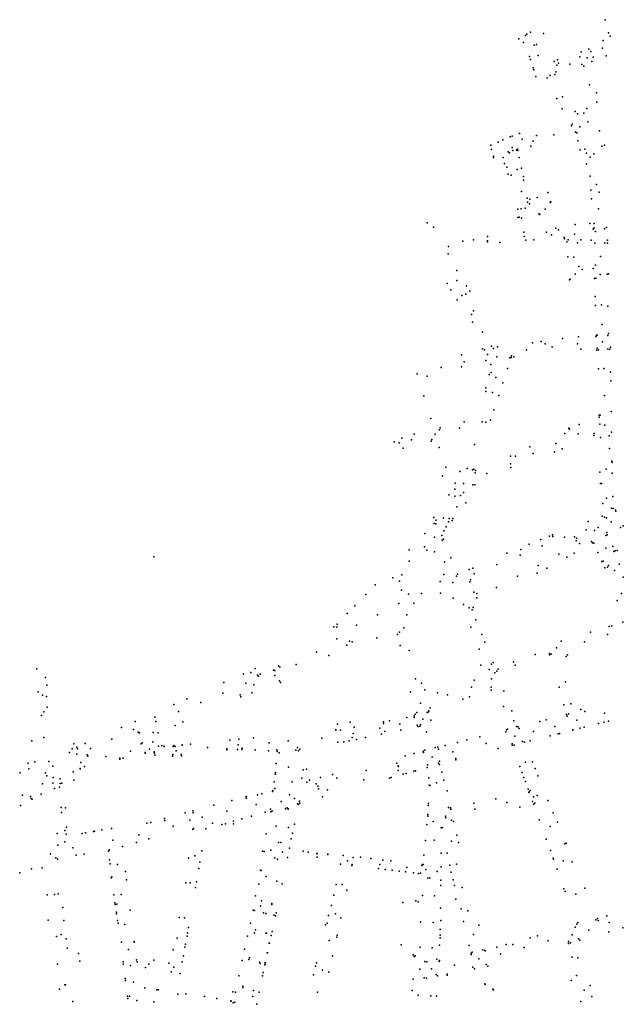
# Model space of a CAD drawing. Extents: x 197180 to 200867, y 8705806 to 8708815.
# Tile 4 of 10: x 197651 to 198102, y 8706542 to 8707279. Entities that reach past the tile are written whole.
import ezdxf

# ---------------------------------------------------------------- set-up
doc = ezdxf.new("R2010")
doc.units = 0
doc.header["$LTSCALE"] = 25
for name, color, linetype in [('ALVENARIA', 5, 'CONTINUOUS'), ('ARVORE', 5, 'CONTINUOUS'), ('BORDO', 5, 'CONTINUOUS'), ('CAIXA', 5, 'CONTINUOUS'), ('CASA', 5, 'CONTINUOUS'), ('CERCA', 5, 'CONTINUOUS'), ('EIXO', 5, 'CONTINUOUS'), ('ESTACAO', 5, 'CONTINUOUS'), ('LAGOA', 5, 'CONTINUOUS'), ('MEIO-FIO', 5, 'CONTINUOUS'), ('MURO', 5, 'CONTINUOUS'), ('PE', 5, 'CONTINUOUS'), ('PN', 5, 'CONTINUOUS'), ('POSTE', 5, 'CONTINUOUS')]:
    doc.layers.add(name, color=color, linetype=linetype)

msp = doc.modelspace()

# ---------------------------------------------------------------- linework, layer by layer
at = {"layer": 'ALVENARIA'}
for p in [(197689.998, 8706733.6075, 690.4889), (197693.5386, 8706734.6801, 690.4798)]:
    msp.add_point(p, dxfattribs=at)
at = {"layer": 'ARVORE'}
for p in [(198043.777, 8707036.6557, 681.6229), (198070.2902, 8707032.6089, 682.2732), (197964.7217, 8706972.3501, 683.6229), (198058.4939, 8706969.5164, 685.249), (198091.5132, 8706967.6441, 685.9469), (198021.4477, 8706952.5322, 685.4397), (198091.8518, 8706958.1752, 686.2544), (198018.1088, 8706944.0125, 685.7104), (197751.8188, 8706757.2556, 690.973), (197854.7013, 8706708.8938, 693.4463)]:
    msp.add_point(p, dxfattribs=at)
at = {"layer": 'BORDO'}
msp.add_point((198086.5493, 8707257.7298, 705.0901), dxfattribs=at)
at = {"layer": 'CAIXA'}
for p in [(198084.1619, 8707150.0183, 691.2079), (198089.6784, 8706906.3539, 687.939)]:
    msp.add_point(p, dxfattribs=at)
at = {"layer": 'CASA'}
for p in [(198032.7755, 8707269.7413, 712.2465), (198024.1227, 8707264.7752, 711.7784), (198030.1051, 8707268.2128, 711.9774), (198070.7244, 8707255.0561, 706.6761), (198076.3974, 8707257.0723, 706.8714), (198032.1469, 8707251.6849, 709.7313), (198032.8586, 8707249.4173, 709.5027), (198053.0272, 8707249.2235, 708.0762), (198034.8646, 8707243.1836, 709.4599), (198035.312, 8707241.7275, 708.0231), (198036.8648, 8707236.5112, 707.2986), (198084.4129, 8707195.8597, 696.4151), (198012.0902, 8707189.2725, 702.0621), (198017.594, 8707191.4344, 702.7255), (198019.1103, 8707192.0523, 702.2307), (198024.6292, 8707193.971, 702.7283), (198068.0581, 8707188.4989, 697.0544), (198003.1674, 8707185.1825, 701.4428), (198008.4965, 8707187.5435, 701.9486), (198070.0274, 8707181.6714, 696.9051), (198073.3044, 8707182.1862, 695.6411), (198088.1907, 8707185.3748, 695.5298), (198074.6679, 8707179.3008, 694.9693), (198074.6996, 8707171.3906, 693.5719), (198023.3203, 8707131.2503, 689.8922), (198066.2759, 8707125.99, 688.7385), (198077.146, 8707126.5934, 689.2284), (198000.5714, 8707112.8837, 684.4481), (198009.9006, 8707112.3524, 684.8887), (198029.2649, 8707114.1115, 685.6393), (197987.5459, 8707075.9058, 679.665), (198081.2088, 8707072.0438, 683.1607), (198081.4602, 8707065.1766, 682.9281), (198007.9947, 8707034.3494, 680.5293), (198034.2176, 8707037.4592, 681.4975), (198040.8149, 8707038.2934, 681.7212), (198056.7701, 8707040.5625, 682.0615), (198020.3745, 8707026.8531, 681.5931), (198082.346, 8707031.8054, 682.8632), (198092.056, 8707032.6056, 683.2149), (197981.1295, 8707019.3371, 681.4194), (197999.2892, 8707024.2089, 680.9231), (198001.9293, 8707013.7605, 681.2923), (198083.6039, 8707017.8844, 683.6748), (198092.504, 8707015.3981, 683.8264), (198092.7802, 8707008.8255, 684.3033), (198093.0945, 8706986.0091, 685.4984), (198061.3722, 8706973.3881, 685.2695), (198093.2869, 8706970.5446, 686.0782), (198050.7231, 8706955.6717, 685.575), (198056.3998, 8706957.964, 685.7317), (198093.6559, 8706948.8219, 686.7341), (198093.7227, 8706947.834, 686.6987), (197967.0645, 8706937.8765, 685.2873), (198084.7049, 8706940.6473, 687.1176), (198093.7388, 8706939.792, 687.3206), (198085.2321, 8706932.0979, 687.3219), (197971.6894, 8706923.6539, 686.1094), (197984.3642, 8706917.6032, 686.2859), (198094.2627, 8706922.445, 687.6524), (197977.7089, 8706914.5841, 686.1619), (198094.4906, 8706913.4452, 687.8911), (198096.3238, 8706912.046, 687.8856), (197960.5584, 8706906.5996, 686.3823), (197971.3745, 8706903.2989, 686.5677), (197974.3154, 8706904.4551, 686.6033), (197974.7015, 8706905.9004, 686.4844), (198075.9938, 8706903.7631, 688.1593), (198086.3294, 8706907.7261, 687.9803), (197953.6589, 8706894.7676, 686.6544), (197967.9441, 8706896.57, 686.3027), (197969.8078, 8706899.634, 686.5791), (198049.1867, 8706893.6215, 688.1588), (198090.1787, 8706893.7103, 688.3721), (198099.9548, 8706899.2027, 688.3933), (198102.1228, 8706900.3885, 688.1916), (198031.7289, 8706886.6247, 688.0753), (198040.4169, 8706890.1725, 688.1369), (198046.9666, 8706892.7683, 688.1465), (198079.032, 8706887.6356, 688.306), (197941.951, 8706882.5334, 686.8068), (198015.2109, 8706880.0277, 688.0307), (198065.3625, 8706879.8976, 688.5028), (198083.1417, 8706880.3959, 688.8426), (198094.358, 8706885.0302, 688.6575), (198096.0347, 8706881.7364, 688.7384), (198097.6131, 8706882.0367, 689.1923), (197973.3346, 8706876.431, 687.095), (198059.9712, 8706876.961, 688.367), (198086.2038, 8706873.6778, 689.0376), (198087.0256, 8706873.8728, 688.9164), (197978.1444, 8706864.3022, 687.622), (197986.9465, 8706867.8369, 687.8323), (197989.7887, 8706868.7697, 687.8431), (198037.7689, 8706864.9055, 688.57), (198044.911, 8706868.7393, 688.7863), (198088.3882, 8706868.9433, 689.3397), (198090.4541, 8706869.5951, 689.2507), (197916.5505, 8706856.1539, 687.7882), (197909.6728, 8706849.0607, 688.2725), (198097.4641, 8706844.4482, 690.0252), (197895.834, 8706834.7562, 688.707), (197901.4868, 8706840.6068, 688.3996), (197991.9659, 8706830.1649, 688.4593), (198101.8339, 8706828.3256, 690.5092), (197885.7227, 8706824.9017, 689.1572), (197888.2499, 8706826.7378, 689.0653), (198077.6877, 8706820.7794, 690.5957), (198091.6824, 8706825.1196, 690.4301), (198093.5506, 8706825.6946, 690.5195), (197899.4643, 8706813.5841, 689.6054), (197917.9904, 8706816.6165, 689.3699), (197933.2626, 8706819.1175, 689.1711), (197996.3364, 8706819.0209, 688.6543), (197998.5315, 8706813.4068, 688.7653), (198055.6038, 8706814.0379, 690.2689), (197935.3494, 8706810.9901, 689.2629), (198004.7862, 8706798.0835, 689.134), (198047.0413, 8706803.9923, 690.2105), (197844.4215, 8706795.7241, 690.0069), (198007.538, 8706791.6187, 689.68), (198021.4292, 8706796.1439, 689.6048), (197670.0902, 8706786.9038, 689.9759), (197803.4757, 8706783.1963, 690.4801), (197830.6063, 8706789.4791, 690.1671), (197671.252, 8706781.1422, 690.1139), (197943.0163, 8706776.162, 690.2024), (198003.2636, 8706777.5649, 689.5731), (198012.8934, 8706776.909, 689.6666), (198054.0984, 8706779.5681, 691.0372), (197670.8548, 8706772.6922, 690.6541), (197775.9372, 8706770.9822, 690.8767), (197816.3079, 8706772.5019, 690.9427), (197824.5591, 8706775.4637, 690.6275), (197982.2822, 8706770.7434, 690.2357), (197987.2889, 8706772.4162, 689.9606), (197671.3323, 8706764.6732, 690.8359), (197766.1061, 8706766.7258, 691.0051), (197956.5582, 8706761.3236, 690.8553), (197956.8553, 8706761.8947, 690.8292), (198018.7621, 8706762.0241, 689.9912), (198057.8242, 8706766.4068, 691.3095), (197737.114, 8706754.117, 691.2381), (197772.7709, 8706753.6394, 691.2367), (197898.0334, 8706753.5654, 692.0107), (197922.7709, 8706753.6892, 691.8906), (197927.452, 8706754.5581, 691.9079), (197940.3814, 8706757.0606, 691.3707), (197945.7399, 8706758.1804, 691.2527), (197946.6322, 8706759.5694, 691.2134), (197958.225, 8706755.0273, 691.3521), (198039.7245, 8706753.8952, 690.8768), (198044.4287, 8706755.2937, 690.9412), (198059.673, 8706759.1812, 691.3271), (198087.6287, 8706753.5304, 691.9238), (198091.1343, 8706754.3753, 691.8307), (197726.9257, 8706749.6166, 691.1942), (197888.3795, 8706751.8922, 692.0327), (197900.8643, 8706749.7008, 692.2297), (197935.7907, 8706747.4126, 692.0717), (197948.5467, 8706750.3697, 691.4899), (198014.8228, 8706747.8368, 690.2766), (198023.6143, 8706749.9957, 690.4045), (198064.4239, 8706747.5317, 691.5242), (198064.4699, 8706747.7353, 691.9328), (198069.9293, 8706749.1048, 691.963), (198072.8332, 8706749.8257, 691.8252), (198083.5264, 8706752.484, 692.0672), (197659.8493, 8706739.6152, 691.5962), (197807.9235, 8706740.0683, 692.1937), (197814.7224, 8706740.7428, 692.2049), (197825.7115, 8706741.8283, 692.347), (197893.295, 8706738.8745, 692.3024), (197897.2662, 8706739.5763, 692.3538), (197902.7439, 8706740.4638, 692.2767), (197909.5243, 8706741.9481, 692.3643), (197921.3118, 8706744.4074, 692.0474), (197985.1693, 8706740.2257, 691.2507), (197994.7952, 8706742.6433, 690.9936), (198032.4552, 8706739.4137, 691.025), (198047.4618, 8706743.3849, 691.0274), (198053.5156, 8706744.8634, 691.2284), (197699.7204, 8706737.4707, 691.2786), (197766.1266, 8706736.1506, 691.9222), (197772.31, 8706736.4977, 692.0208), (197805.7196, 8706732.7196, 692.2074), (197813.8368, 8706733.0791, 692.4369), (197827.0278, 8706732.698, 692.3789), (197836.8886, 8706732.0646, 692.4349), (197952.6273, 8706731.8316, 692.2904), (197963.4499, 8706734.7889, 691.9928), (197969.0297, 8706736.0711, 691.93), (197978.1733, 8706738.4126, 691.6397), (198008.5286, 8706733.7654, 691.022), (198019.0977, 8706736.172, 690.6675), (198028.3823, 8706738.4941, 690.7634), (197725.7772, 8706725.8699, 691.9816), (197728.2327, 8706726.4677, 691.9876), (197744.7551, 8706730.2165, 692.0503), (197751.5024, 8706730.4723, 691.84), (197751.5782, 8706730.3234, 691.6058), (197939.0807, 8706728.2242, 692.6729), (197945.8666, 8706730.1509, 692.4894), (197976.8731, 8706726.2233, 691.8552), (197977.067, 8706725.2687, 692.0688), (197657.1613, 8706722.938, 691.9181), (197657.7461, 8706718.694, 692.0893), (197662.1976, 8706723.7061, 691.8155), (197696.1285, 8706718.4831, 691.8505), (197842.6457, 8706722.5596, 692.8335), (197865.1922, 8706718.2952, 693.0127), (197945.6458, 8706716.7601, 692.9686), (197946.8558, 8706717.1323, 692.9756), (197955.5252, 8706719.5048, 692.7535), (197964.8396, 8706721.9391, 692.3997), (198024.8628, 8706720.4378, 691.1042), (198034.246, 8706723.7718, 691.1105), (198036.2416, 8706718.815, 691.6303), (197691.4297, 8706710.1611, 692.1531), (197842.0077, 8706714.4821, 693.188), (197842.1898, 8706715.7749, 693.0493), (197867.5255, 8706710.087, 693.2212), (197875.8771, 8706712.0929, 693.2474), (197884.7652, 8706714.2862, 693.1983), (197927.4124, 8706711.6685, 693.2253), (197928.6069, 8706712.0235, 693.1954), (197937.5952, 8706714.5699, 692.9745), (197939.8939, 8706715.1779, 693.0528), (197956.7538, 8706711.9305, 692.9147), (197966.3966, 8706716.1996, 692.6157), (197968.0646, 8706710.2024, 692.87), (198026.5469, 8706715.8206, 691.2423), (198027.8917, 8706712.1261, 691.3233), (198038.3381, 8706713.3544, 691.7087), (197682.2789, 8706707.9602, 692.4341), (197840.2258, 8706702.3514, 693.4811), (197841.2286, 8706708.9533, 693.1929), (197956.9569, 8706706.313, 693.1307), (197970.3561, 8706702.0857, 693.1248), (198029.0869, 8706709.0406, 691.4141), (198031.0804, 8706703.4129, 691.6125), (197660.2306, 8706695.7631, 692.8315), (197666.9376, 8706699.6548, 692.6437), (197820.2009, 8706697.8129, 693.7168), (197828.5616, 8706699.0187, 693.6523), (197831.9585, 8706699.884, 693.6061), (197877.2268, 8706697.6556, 693.8127), (198006.8019, 8706696.2478, 692.3183), (197651.5179, 8706691.0336, 692.9412), (197956.297, 8706691.1576, 693.7278), (197956.4311, 8706692.646, 693.5846), (197973.0347, 8706689.4662, 693.3367), (197990.3259, 8706692.8934, 692.5219), (198024.751, 8706689.9093, 692.0415), (197759.2766, 8706680.0075, 693.2081), (197817.0403, 8706681.1939, 694.1466), (197824.1603, 8706683.1534, 693.9841), (197955.9607, 8706683.1832, 693.9753), (197955.98, 8706684.2973, 693.7807), (198039.269, 8706680.4621, 692.2591), (197712.2296, 8706672.823, 693.358), (197719.4928, 8706673.858, 693.4091), (197745.8837, 8706677.921, 693.3352), (197748.9033, 8706678.3596, 693.3544), (197804.7472, 8706677.4341, 694.0836), (197810.8539, 8706677.4919, 694.1069), (197856.3515, 8706677.271, 694.3162), (197955.3123, 8706676.9538, 694.1653), (197975.1248, 8706679.1309, 693.8359), (198053.0545, 8706678.5943, 692.5162), (197678.987, 8706670.2723, 693.05), (197700.1007, 8706670.7072, 693.3002), (197705.9577, 8706671.6615, 693.3664), (197706.8386, 8706671.9645, 693.5101), (197835.1377, 8706669.9875, 694.645), (197853.9374, 8706666.1199, 694.981), (197854.871, 8706670.4181, 694.8458), (197977.7716, 8706668.9778, 694.0959), (198044.5553, 8706665.8875, 692.9291), (197679.3499, 8706661.4152, 693.2872), (197684.5247, 8706663.9132, 693.0891), (197852.5841, 8706659.193, 695.2709), (197954.2452, 8706665.0361, 694.5821), (197979.0746, 8706663.5074, 694.2914), (198059.5031, 8706662.8812, 692.9216), (197699.1942, 8706654.8192, 693.9784), (197717.2445, 8706656.8768, 693.845), (197718.0838, 8706650.5121, 694.0102), (197832.4703, 8706656.9658, 695.2661), (197862.9317, 8706657.054, 695.6356), (197866.5762, 8706656.3111, 695.7294), (197873.0607, 8706654.9748, 695.6207), (197922.2649, 8706650.3455, 695.8325), (197952.9929, 8706653.9866, 694.8825), (197966.0901, 8706655.4333, 695.0343), (197970.4676, 8706655.5349, 695.2304), (198047.6287, 8706657.554, 693.4513), (198049.6311, 8706651.7022, 693.518), (197659.6948, 8706643.8193, 694.1254), (197667.6546, 8706644.394, 693.9214), (197718.491, 8706647.4228, 693.9331), (197784.7552, 8706643.9546, 695.3159), (197919.0338, 8706643.9653, 696.0267), (197924.0317, 8706643.344, 696.0222), (197928.3248, 8706649.6774, 695.7343), (197952.0152, 8706646.9294, 695.0601), (197965.9329, 8706645.156, 695.3009), (197972.371, 8706646.4456, 695.1284), (198052.5983, 8706643.6166, 693.8133), (197650.8938, 8706640.7015, 694.5488), (197719.804, 8706637.6601, 694.3287), (197929.25, 8706642.7473, 695.7906), (197934.6696, 8706642.1136, 695.7826), (197939.4331, 8706641.5483, 695.7758), (197945.2179, 8706640.8158, 695.7918), (197949.0266, 8706640.2862, 695.8213), (197973.5575, 8706641.2835, 695.6908), (197782.3281, 8706629.8583, 696.0182), (197783.0687, 8706634.0487, 695.686), (197965.7154, 8706631.2422, 696.0621), (197965.7631, 8706635.3812, 695.8767), (197974.9712, 8706635.4353, 695.73), (197975.9582, 8706631.3175, 695.7434), (198057.8232, 8706628.8132, 694.1866), (198073.3222, 8706629.2333, 694.1714), (197721.2132, 8706624.2524, 694.8094), (197977.0164, 8706620.959, 696.2057), (197722.0898, 8706618.3423, 694.9659), (197722.2543, 8706617.0542, 695.122), (197937.2397, 8706618.5799, 697.8012), (197947.0126, 8706619.6884, 696.8888), (197723.2252, 8706610.1521, 695.5047), (197723.2615, 8706611.2663, 695.1794), (197733.4513, 8706612.8145, 695.9675), (197770.1911, 8706607.4633, 697.3888), (197842.0371, 8706608.6942, 698.4283), (197842.1325, 8706608.5903, 698.5609), (197881.7721, 8706608.8286, 698.2266), (197724.0903, 8706605.1265, 695.5886), (197724.3906, 8706603.0254, 695.9), (197777.2073, 8706599.7635, 697.8797), (197879.5646, 8706601.9083, 698.6428), (197880.8387, 8706603.2047, 698.6111), (197994.0336, 8706601.5363, 697.1611), (198101.7737, 8706599.6195, 695.3109), (197685.6046, 8706591.4016, 694.9381), (197776.0306, 8706593.4443, 698.8928), (197776.4399, 8706595.7647, 698.2004), (197838.8266, 8706593.9843, 698.6874), (197839.6131, 8706596.9745, 698.8273), (197887.8902, 8706592.6595, 699.0436), (197888.2517, 8706594.2309, 698.856), (197965.1385, 8706592.0909, 698.01), (197965.2262, 8706594.0842, 697.9081), (197965.3477, 8706598.3924, 697.8617), (198032.649, 8706592.1893, 696.632), (198037.9671, 8706593.7076, 696.3051), (197686.4583, 8706584.5111, 695.0988), (197736.4738, 8706588.7805, 697.3781), (197736.5754, 8706589.5037, 697.2079), (197774.4239, 8706585.2234, 699.169), (197774.816, 8706587.2851, 698.9039), (197837.4473, 8706588.2344, 699.4391), (197837.7154, 8706588.12, 699.6933), (197935.9964, 8706586.9335, 698.9255), (197964.8666, 8706586.5598, 698.3103), (197986.9043, 8706586.414, 698.2442), (198007.7084, 8706585.1767, 697.6568), (198014.7044, 8706587.1669, 697.5313), (197694.9146, 8706580.4157, 695.2527), (197765.6873, 8706583.058, 698.4639), (197773.2405, 8706578.7251, 699.3824), (197835.9067, 8706580.8713, 699.7643), (197836.1115, 8706580.9477, 699.7796), (197884.7832, 8706578.7568, 700.1443), (197988.3296, 8706580.5906, 698.4504), (198063.9204, 8706577.5545, 696.2663), (197695.7615, 8706574.7498, 695.9765), (197728.1505, 8706574.246, 697.0096), (197728.2424, 8706572.4689, 697.781), (197738.3305, 8706575.653, 697.914), (197772.4129, 8706574.1347, 699.7064), (197834.1826, 8706571.9354, 700.3048), (197834.2248, 8706572.0513, 700.0337), (197834.4939, 8706573.4168, 699.9653), (197834.5575, 8706573.3966, 700.1474), (197872.7238, 8706573.336, 700.2393), (197964.7551, 8706575.1882, 699.2393), (197764.1687, 8706566.6092, 699.2952), (197770.8317, 8706565.4825, 699.7517), (197814.6706, 8706563.6521, 700.6864), (197814.7933, 8706563.6036, 700.6837), (197832.4956, 8706563.5682, 700.6647), (197832.5016, 8706563.6732, 700.4612), (197832.939, 8706566.1307, 700.2453), (197833.0207, 8706566.1122, 700.5894), (197963.2178, 8706563.8025, 699.9238), (197970.512, 8706564.1214, 699.9014), (198067.2474, 8706563.8531, 696.5355), (197729.8187, 8706561.7148, 698.0476), (197730.0067, 8706560.3128, 698.5833), (197744.4025, 8706554.5897, 699.3886), (197945.079, 8706561.2799, 700.5062), (198063.2221, 8706560.3037, 696.937), (197731.5968, 8706548.3999, 698.8379), (197753.4694, 8706553.2651, 699.4031), (197754.406, 8706553.158, 699.7218), (197775.0324, 8706550.1599, 700.3385), (197789.0698, 8706548.2776, 701.156), (197810.2836, 8706551.8132, 701.2626), (197810.3502, 8706551.7733, 701.2251), (197812.1301, 8706551.4675, 700.9789), (197812.2056, 8706551.4856, 700.9276), (197829.8972, 8706551.4785, 700.9384), (197944.4018, 8706552.6916, 700.9874), (197962.5113, 8706548.5688, 701.0274), (198078.5489, 8706548.306, 697.3788), (197690.7134, 8706544.4886, 696.0619), (197731.8362, 8706546.6523, 698.8472), (197798.1478, 8706546.8505, 701.2528), (197808.7955, 8706544.9048, 701.3318), (197808.8855, 8706544.8496, 701.3006), (197828.0733, 8706542.386, 701.3206)]:
    msp.add_point(p, dxfattribs=at)
at = {"layer": 'CERCA'}
for p in [(198088.5533, 8707279.1432, 706.822), (198091.0398, 8707269.2, 705.5731), (198089.2341, 8707252.1488, 703.3738), (198053.7421, 8707246.5695, 707.2774), (198082.0002, 8707224.4731, 701.8204), (198082.3877, 8707217.3668, 701.051), (198026.579, 8707189.6523, 701.0124), (198037.1854, 8707192.5658, 700.6922), (198032.9382, 8707184.5763, 700.158), (197960.2813, 8707123.9093, 679.3118), (197970.4338, 8707081.7936, 678.705), (197977.598, 8707083.8692, 678.9638), (197985.0558, 8707079.9931, 679.6768), (198003.6659, 8707034.766, 680.4944), (198018.1426, 8707026.285, 681.4149), (198018.4494, 8707026.3894, 681.4218), (197930.7491, 8706963.1571, 684.0415), (197667.8726, 8706773.8284, 690.7098), (197668.9528, 8706761.3416, 690.9251), (197681.1022, 8706707.57, 691.8555), (197685.0532, 8706689.4661, 692.6538), (197682.0565, 8706685.991, 692.679), (197679.0759, 8706650.9094, 693.5617), (197685.197, 8706556.9459, 695.4816)]:
    msp.add_point(p, dxfattribs=at)
at = {"layer": 'EIXO'}
for p in [(198038.4324, 8707252.3149, 709.4358), (198075.0931, 8707250.5139, 705.8102), (198062.2382, 8707245.9216, 706.3894), (198047.5756, 8707237.2737, 706.4828), (198076.9226, 8707230.3708, 703.062), (198056.7836, 8707221.3009, 703.4821), (198069.6454, 8707199.0587, 698.78), (198034.8185, 8707188.3218, 700.4805), (198050.2423, 8707192.8832, 699.7878), (198019.6025, 8707181.1694, 700.114), (198080.0941, 8707178.7945, 694.5141), (198022.6991, 8707167.0511, 696.8111), (198082.1837, 8707155.8733, 691.8344), (198025.9418, 8707150.6794, 693.1329), (198043.6865, 8707137.4637, 689.5733), (198083.5447, 8707137.7264, 689.9594), (198027.9564, 8707116.834, 685.891), (198048.4163, 8707118.0874, 687.3585), (198065.6359, 8707118.5587, 688.0792), (197971.5614, 8707109.5243, 679.0264), (197982.2306, 8707113.4659, 682.0507), (197990.1202, 8707114.2959, 684.1878), (198065.1795, 8707101.5054, 685.8927), (198085.1474, 8707102.0404, 686.1698), (197977.7599, 8707091.5488, 679.3908), (198066.0833, 8707088.701, 684.2666), (198084.7582, 8707088.523, 684.293), (197984.3387, 8707073.8483, 679.6778), (198085.8586, 8707065.7961, 682.8641), (197990.1374, 8707061.2406, 679.8439), (198086.4149, 8707051.1269, 682.6006), (197996.8761, 8707045.429, 680.3393), (198049.0059, 8707034.231, 681.8187), (198067.8449, 8707036.5854, 682.1806), (198029.6766, 8707032.0749, 681.4566), (197965.9915, 8707018.9108, 681.3938), (197983.2356, 8707023.1459, 681.1941), (197947.9718, 8707014.1001, 681.5576), (198006.7846, 8707011.5226, 681.456), (198087.5381, 8707018.0939, 683.5461), (197953.1067, 8706997.6975, 682.1254), (198004.3429, 8707000.2135, 681.908), (198088.0399, 8706998.0173, 684.6101), (197958.2169, 8706980.7108, 682.9303), (197996.5413, 8706978.1154, 683.0755), (198084.7328, 8706976.5772, 685.3252), (198088.301, 8706975.6241, 685.5338), (197961.4287, 8706969.1118, 683.5835), (197979.6007, 8706973.5308, 683.3771), (198068.2958, 8706969.2892, 685.4078), (197934.6892, 8706962.6011, 684.1389), (197943.8948, 8706964.8235, 684.068), (197990.9197, 8706961.2036, 684.1045), (198051.7487, 8706962.002, 685.3933), (197964.396, 8706959.0362, 684.4384), (198034.8296, 8706954.4206, 685.4936), (198017.7888, 8706946.889, 685.6314), (197969.5068, 8706944.3922, 684.9129), (197985.3609, 8706943.3858, 685.1689), (198000.2281, 8706939.4929, 685.6962), (198089.4257, 8706942.813, 686.8183), (197982.7738, 8706932.0744, 685.6745), (197976.1409, 8706922.4895, 685.922), (198089.5126, 8706921.1371, 687.514), (197967.6989, 8706906.1646, 686.1409), (198093.0705, 8706903.4882, 688.0503), (198074.5158, 8706897.5244, 688.2213), (198080.5317, 8706896.9796, 688.1754), (197961.0456, 8706892.0097, 686.3018), (198058.0818, 8706891.9118, 688.2427), (198069.2988, 8706887.2754, 688.2278), (197953.5023, 8706884.6601, 686.5357), (198041.3797, 8706885.363, 688.1064), (198054.0136, 8706879.1465, 688.2713), (198089.0921, 8706883.777, 688.5155), (197942.1464, 8706873.8783, 686.954), (197968.6013, 8706873.5287, 686.773), (198007.6239, 8706871.5439, 687.9344), (198025.0304, 8706878.4063, 688.0644), (197990.6362, 8706864.5045, 687.7133), (198038.5487, 8706870.7319, 688.3544), (198095.4664, 8706866.8685, 689.1349), (197929.7349, 8706861.5422, 687.5167), (197974.8093, 8706858.0467, 687.4162), (198023.073, 8706862.8137, 688.3364), (198007.3536, 8706854.2658, 688.244), (198100.9003, 8706849.9038, 689.6966), (197934.452, 8706842.3731, 688.2947), (197992.5851, 8706846.5786, 688.1884), (197982.5795, 8706841.4321, 688.0836), (197918.478, 8706833.8081, 688.6755), (197902.7101, 8706826.057, 688.9388), (197938.1352, 8706824.1944, 688.6542), (197988.2197, 8706824.4776, 688.3873), (197888.0649, 8706815.8154, 689.2347), (198073.1702, 8706813.4901, 690.3416), (198090.4712, 8706819.0727, 690.4344), (197872.907, 8706805.9614, 689.4779), (197942.0411, 8706807.1712, 689.1115), (197994.312, 8706808.0105, 688.8143), (198052.3206, 8706809.1031, 690.1145), (198020.0805, 8706798.7679, 689.4993), (198036.3742, 8706804.1025, 689.8256), (197663.6598, 8706793.4558, 689.7249), (197857.707, 8706796.5364, 689.7316), (198001.8517, 8706792.8548, 689.2761), (197841.7257, 8706788.5155, 690.1077), (197946.7285, 8706785.8676, 689.7887), (198003.7274, 8706785.9437, 689.2267), (198059.033, 8706783.6783, 690.7965), (197664.7403, 8706776.1521, 690.5268), (197825.9915, 8706781.5519, 690.4421), (197988.6717, 8706779.7615, 689.8011), (197802.8433, 8706775.1168, 690.7228), (197970.6584, 8706773.934, 690.3101), (197769.7364, 8706761.4275, 690.9479), (197786.346, 8706768.1644, 690.8264), (197950.4184, 8706767.7036, 690.5613), (198012.5663, 8706765.2411, 689.6611), (198062.9354, 8706767.3423, 691.1971), (197667.2033, 8706758.4774, 690.95), (197752.738, 8706753.9485, 691.1459), (197952.2518, 8706755.7809, 691.1788), (198067.4483, 8706755.0203, 691.3047), (198088.2146, 8706760.2602, 691.6271), (197735.9424, 8706748.1245, 691.2443), (197920.0773, 8706749.0703, 691.7408), (197935.032, 8706751.8841, 691.3956), (197954.9888, 8706746.1628, 691.5431), (198034.9694, 8706746.6407, 690.6243), (198051.0495, 8706750.2906, 690.9837), (197669.0528, 8706741.9305, 691.159), (197719.7332, 8706740.8237, 691.3051), (197876.6531, 8706741.5584, 692.2146), (197900.0936, 8706745.1061, 692.0875), (197703.7103, 8706733.8842, 691.2903), (197733.7141, 8706731.912, 691.7047), (197747.9031, 8706733.3303, 691.7268), (197767.9694, 8706732.1387, 691.7261), (197791.3676, 8706734.4987, 692.0035), (197814.2633, 8706736.6218, 692.1293), (197837.4925, 8706737.9914, 692.2148), (197974.6069, 8706731.4094, 691.6932), (197999.629, 8706737.6036, 690.7649), (197715.2456, 8706727.8711, 691.5814), (197675.7371, 8706720.4594, 691.3463), (197696.6797, 8706723.2938, 691.5005), (197851.9576, 8706719.9191, 692.8017), (197909.8534, 8706717.286, 693.0984), (197932.9424, 8706722.7927, 692.7874), (197933.9546, 8706717.2807, 692.9282), (198029.0962, 8706723.5661, 690.9793), (197676.0097, 8706712.1164, 691.5232), (197888.0995, 8706711.5809, 693.2749), (197908.08, 8706710.4299, 693.306), (197872.6463, 8706707.346, 693.3467), (197881.0993, 8706702.8404, 693.5259), (197962.4099, 8706708.1506, 692.9034), (197652.9643, 8706698.7991, 692.3202), (197856.3627, 8706696.3846, 693.6224), (198037.6648, 8706698.5809, 691.758), (197681.9757, 8706689.5623, 692.4718), (197827.7429, 8706691.7888, 693.4722), (197846.3079, 8706694.1027, 693.6499), (197991.1999, 8706688.3153, 692.6717), (198015.0455, 8706693.5085, 692.1219), (197778.1123, 8706680.1383, 693.1502), (197805.7813, 8706686.9755, 693.3122), (197969.1154, 8706683.2205, 693.5846), (197969.5569, 8706681.8379, 693.6206), (197685.7897, 8706674.9137, 692.7185), (197765.5503, 8706675.678, 693.2495), (197842.6292, 8706675.701, 694.4154), (197851.9224, 8706674.6659, 694.4854), (198047.3985, 8706675.3503, 692.5613), (197740.0276, 8706669.2663, 693.3892), (197960.8112, 8706665.3019, 694.3989), (197690.6122, 8706659.4542, 693.1558), (197973.6944, 8706664.3609, 694.3034), (197673.9728, 8706655.1009, 693.4721), (197781.906, 8706653.5449, 694.3699), (197847.3603, 8706656.1491, 695.2881), (197873.2213, 8706652.4526, 695.642), (197723.9632, 8706647.0224, 693.7573), (197920.1469, 8706647.0851, 695.7053), (197940.343, 8706644.793, 695.3392), (197954.4468, 8706643.1603, 695.1595), (197977.4514, 8706647.1849, 694.877), (198057.0863, 8706649.8505, 693.2562), (197835.139, 8706638.033, 696.1669), (197778.3663, 8706633.3492, 695.4802), (197843.0548, 8706634.625, 696.5552), (197891.9163, 8706631.9246, 696.6986), (197981.6678, 8706629.8088, 695.5861), (197676.8281, 8706624.4819, 694.0788), (197726.6537, 8706624.465, 694.5999), (197952.0382, 8706623.8495, 696.425), (197961.078, 8706623.5496, 696.349), (198066.6524, 8706624.9161, 694.0206), (197830.8142, 8706616.1401, 697.7316), (197831.6303, 8706619.8316, 697.4257), (197839.3108, 8706617.8946, 697.6349), (197839.3666, 8706617.1234, 697.6914), (197774.1401, 8706607.0166, 697.0439), (197886.8902, 8706610.1822, 698.0616), (197986.0344, 8706612.3539, 696.5335), (197729.4015, 8706601.9902, 695.4916), (197950.5628, 8706604.101, 697.7204), (197959.9343, 8706603.5083, 697.5321), (198091.7013, 8706603.4782, 695.0815), (197678.464, 8706593.0772, 694.27), (197826.4356, 8706595.7492, 698.8423), (197827.1536, 8706598.0599, 698.7105), (197834.9971, 8706595.5924, 698.8807), (197835.4348, 8706595.6042, 698.8504), (197990.2788, 8706594.4999, 697.4797), (198076.3363, 8706597.9088, 695.056), (197882.34, 8706590.0572, 699.2669), (197950.1964, 8706585.0827, 698.8022), (197959.2394, 8706584.6807, 698.6739), (198028.1255, 8706584.7989, 697.031), (198046.1113, 8706589.8226, 696.0752), (197732.2888, 8706583.3183, 696.5084), (197822.6677, 8706577.1906, 699.7283), (198010.4754, 8706580.2335, 697.7076), (198068.0674, 8706577.1976, 695.8761), (197679.1035, 8706572.362, 695.0091), (197747.3617, 8706572.4683, 698.4237), (197766.2234, 8706570.0883, 699.2303), (197822.2282, 8706575.861, 699.8269), (197830.0912, 8706573.8224, 699.9126), (197830.5478, 8706572.8287, 699.9996), (197976.0075, 8706571.7895, 699.0378), (197877.1722, 8706567.8571, 700.3208), (197950.0199, 8706568.7914, 699.8114), (197736.0249, 8706559.0629, 698.6189), (197817.6576, 8706554.8714, 700.6755), (197817.6845, 8706555.9022, 700.5966), (197998.6567, 8706557.8265, 699.1959), (197998.9475, 8706557.0844, 699.2782), (197680.6465, 8706553.7939, 695.3706), (197825.1956, 8706548.1284, 701.004), (197825.6747, 8706552.6775, 700.7433), (197873.6379, 8706551.5012, 700.9464), (197948.8432, 8706549.1648, 701.0707), (197958.1438, 8706548.8076, 701.0021), (198073.023, 8706552.857, 697.0082), (197751.2396, 8706544.1984, 699.3665)]:
    msp.add_point(p, dxfattribs=at)
at = {"layer": 'ESTACAO'}
for p in [(198028.9885, 8707267.3229, 712.1202), (198092.4056, 8707266.7552, 705.3418), (198075.7601, 8707202.6623, 698.9694), (198019.0141, 8707183.5308, 700.5188), (198028.7248, 8707138.0442, 690.1303), (198081.3483, 8707120.6991, 688.6353), (198086.5543, 8707038.0497, 682.6308), (198007.4951, 8707026.9763, 680.6617), (197999.4683, 8706977.9817, 683.1341), (197976.2036, 8706927.8892, 685.7487), (198083.4046, 8706899.0737, 688.195), (197751.0927, 8706877.1037, 686.3694), (197951.3152, 8706849.8588, 687.8181), (197819.9407, 8706782.7893, 690.4852), (197950.6498, 8706751.577, 691.2882), (197851.6416, 8706739.4183, 692.2368), (198021.0817, 8706743.1002, 690.4079), (197693.7084, 8706729.643, 690.9179), (197959.2662, 8706727.393, 692.3139), (197667.8295, 8706707.3889, 691.8472), (197852.4948, 8706699.1943, 693.5502), (198035.0055, 8706697.609, 691.6429), (197787.2207, 8706682.3553, 693.2686), (197960.0431, 8706679.1656, 693.8824), (197720.4144, 8706665.2462, 693.5663), (197838.6272, 8706657.8058, 695.126), (197895.8559, 8706649.6939, 695.9407), (197962.958, 8706641.86, 695.329), (197962.9582, 8706641.8604, 695.3287), (198064.0158, 8706594.4755, 695.3815), (197733.6036, 8706571.4705, 697.4491), (197994.2459, 8706576.2972, 698.3335), (197958.8193, 8706568.8963, 699.6935), (197738.4466, 8706545.2969, 698.9089)]:
    msp.add_point(p, dxfattribs=at)
at = {"layer": 'LAGOA'}
msp.add_point((197955.6407, 8707127.0271, 677.6077), dxfattribs=at)
at = {"layer": 'MEIO-FIO'}
for p in [(198027.5654, 8707262.0376, 711.2626), (198042.5096, 8707268.7904, 710.9036), (198035.5143, 8707259.9599, 710.4761), (198037.2192, 8707260.6795, 710.4308), (198077.8073, 8707255.38, 705.8708), (198050.5252, 8707247.8514, 707.7736), (198069.561, 8707251.3044, 706.3905), (198078.5179, 8707247.871, 705.0608), (198079.568, 8707251.0308, 705.2888), (198051.7745, 8707240.0624, 706.4816), (198052.5458, 8707245.2311, 707.143), (198071.0395, 8707245.5407, 705.6621), (198072.6245, 8707244.3749, 705.3476), (198045.2829, 8707235.6686, 706.4122), (198050.9923, 8707238.048, 706.2408), (198066.2083, 8707210.3301, 701.1321), (198074.8842, 8707212.665, 700.7578), (198068.0423, 8707208.7207, 700.7165), (198072.5461, 8707209.1267, 700.3718), (198063.5144, 8707199.6641, 699.3349), (198063.9569, 8707201.0523, 699.6346), (198066.31, 8707194.9666, 698.3336), (198067.4525, 8707194.5391, 698.1387), (198022.3827, 8707181.4841, 699.9874), (198023.0044, 8707182.2552, 700.2009), (198023.2467, 8707181.3478, 699.8288), (198005.0906, 8707175.9579, 699.2472), (198012.2401, 8707175.9618, 698.8702), (198016.1565, 8707180.2748, 700.173), (198017.2008, 8707179.4745, 699.9079), (198024.3291, 8707175.9785, 698.4273), (198077.3785, 8707176.2472, 694.2485), (198013.3139, 8707171.5445, 698.2645), (198015.095, 8707168.8621, 696.9935), (198026.0081, 8707168.0822, 696.6881), (198016.0526, 8707163.5384, 696.2798), (198018.2257, 8707162.8053, 696.0715), (198027.4394, 8707161.6938, 695.2841), (198027.65, 8707159.1859, 694.8704), (198023.289, 8707137.2771, 689.8813), (198025.8888, 8707137.7102, 690.1171), (198030.4709, 8707142.66, 690.7781), (198031.933, 8707141.4075, 690.333), (198047.383, 8707142.36, 690.0878), (198024.2166, 8707131.4854, 689.7716), (198038.8865, 8707133.8569, 689.3142), (198039.8757, 8707133.4272, 689.1612), (198051.8, 8707123.1926, 687.9483), (198053.7189, 8707121.8571, 687.8836), (198079.5226, 8707122.2781, 688.6679), (198080.3003, 8707123.3451, 688.7779), (198080.4792, 8707126.7464, 689.0867), (198088.0168, 8707122.5664, 688.5162), (198000.6834, 8707117.0343, 684.6014), (198044.6209, 8707120.1299, 687.2899), (198057.9907, 8707116.1675, 687.626), (198000.7087, 8707113.613, 684.4583), (198060.8281, 8707114.4364, 687.4316), (198067.9098, 8707112.1148, 687.3685), (198070.375, 8707114.3278, 687.7292), (198078.1501, 8707114.2269, 687.8969), (198080.8633, 8707111.9679, 687.6861), (198088.4219, 8707112.1477, 687.574), (198090.2764, 8707114.1313, 687.8055), (198068.8623, 8707094.5119, 685.0362), (198079.5858, 8707092.8614, 684.8239), (198081.3953, 8707095.4056, 685.1869), (198071.5231, 8707092.2355, 684.796), (198081.549, 8707085.7689, 683.9054), (198062.4297, 8707084.8884, 683.8267), (198081.6528, 8707041.9757, 682.4416), (198082.6703, 8707043.086, 682.4845), (198090.6017, 8707042.9037, 682.5596), (198092.614, 8707034.1798, 682.7244), (198000.5785, 8707028.6236, 680.4437), (198005.0983, 8707033.0506, 680.4275), (198018.5145, 8707027.6493, 681.2693), (198082.6628, 8707033.2359, 682.5836), (198083.7357, 8707032.115, 682.6893), (198090.7065, 8707032.5514, 682.7492), (198003.1538, 8707021.2323, 680.697), (198017.2399, 8707026.0372, 681.2958), (198003.2927, 8707015.2145, 680.9794), (197999.4997, 8707001.0408, 681.7339), (198084.8043, 8706983.1176, 685.089), (198084.1468, 8706981.621, 685.1334), (198080.3943, 8706969.4392, 685.5258), (198085.1133, 8706966.4042, 685.7459), (197980.0629, 8706940.9822, 685.1672), (197989.4965, 8706942.3334, 685.3155), (197991.3583, 8706940.065, 685.5204), (197976.5581, 8706932.4153, 685.6391), (197989.7754, 8706931.1154, 685.9355), (198085.9534, 8706932.0214, 687.1685), (197980.5475, 8706923.1348, 685.9157), (198086.8162, 8706917.21, 687.576), (198093.3662, 8706913.6928, 687.7085), (198096.623, 8706911.436, 687.7911), (197961.982, 8706901.8839, 686.1754), (197971.9305, 8706906.0024, 686.2279), (198088.105, 8706906.7988, 687.8227), (198089.8733, 8706895.4479, 688.0721), (197966.5426, 8706893.3032, 686.3779), (197966.7677, 8706889.6968, 686.3336), (198049.578, 8706892.5349, 688.0855), (198065.7301, 8706892.1028, 688.261), (198067.0198, 8706889.2007, 688.2444), (198067.2781, 8706891.1014, 688.2695), (198078.4587, 8706888.6112, 688.0805), (198080.1988, 8706887.3864, 688.2135), (198089.2043, 8706893.1412, 688.1734), (197955.212, 8706882.2668, 686.4393), (197961.0518, 8706881.0173, 686.4678), (198025.5447, 8706882.6504, 687.9184), (198095.2041, 8706881.1368, 688.6459), (198099.1105, 8706871.8493, 688.9967), (197967.9948, 8706864.0812, 687.0713), (198091.1818, 8706870.7627, 689.0005), (197934.9484, 8706859.1092, 687.4435), (197936.549, 8706863.8617, 687.2107), (197965.3116, 8706858.6719, 687.26), (197977.4399, 8706862.6771, 687.2741), (197987.4906, 8706858.3996, 687.7728), (197987.8861, 8706859.959, 687.7435), (198102.1546, 8706862.1208, 689.3334), (197936.396, 8706852.3756, 687.6772), (197941.6606, 8706849.313, 687.7789), (197965.5922, 8706850.152, 687.5), (197990.4549, 8706850.7572, 688.1025), (197992.675, 8706849.7385, 688.3247), (197945.6261, 8706842.4892, 687.9657), (197975.0555, 8706846.2704, 687.7021), (197987.0295, 8706838.9951, 688.0438), (197940.4366, 8706833.7717, 688.6167), (197888.0173, 8706824.604, 688.8741), (197934.9233, 8706820.8037, 688.8425), (197897.4051, 8706814.0846, 689.4384), (198047.105, 8706804.8136, 690.0208), (198048.3051, 8706804.2884, 690.1319), (198059.34, 8706802.6225, 690.4526), (198060.3706, 8706803.9341, 690.4237), (197823.716, 8706790.6497, 690.2288), (197840.5733, 8706792.4209, 690.064), (197845.2528, 8706794.666, 689.9014), (197995.7329, 8706796.1581, 689.0727), (198003.7235, 8706796.8392, 689.0261), (198006.2074, 8706790.3357, 689.3207), (198008.5491, 8706793.1223, 689.2767), (197829.4685, 8706788.0009, 690.2343), (197845.2203, 8706784.537, 690.131), (197990.5511, 8706785.0153, 689.5114), (197951.2614, 8706782.7821, 689.7599), (197953.898, 8706777.7796, 690.0006), (198003.3623, 8706779.672, 689.2496), (197815.6029, 8706773.9682, 690.7552), (197963.238, 8706775.5489, 690.0449), (197955.477, 8706760.839, 690.7296), (197957.8633, 8706764.2639, 690.5599), (198070.4852, 8706763.0687, 691.4482), (198073.336, 8706761.3675, 691.5498), (197945.734, 8706756.9865, 691.0327), (197947.7708, 8706760.6437, 690.8173), (198020.4414, 8706754.5641, 689.8367), (198060.2251, 8706757.9098, 691.1987), (198061.1365, 8706759.7009, 691.1894), (197890.8325, 8706747.4324, 692.1059), (197922.8615, 8706752.595, 691.5571), (197923.7721, 8706746.6076, 691.705), (197948.1073, 8706751.3676, 691.2206), (197950.0362, 8706750.4276, 691.3014), (198014.3052, 8706746.1839, 690.2772), (198015.5801, 8706748.3821, 690.0911), (198022.4055, 8706750.1528, 690.0837), (198024.3164, 8706748.8302, 690.2865), (197739.4144, 8706745.9089, 691.418), (197740.4863, 8706745.4518, 691.4207), (197750.3101, 8706738.8771, 691.6844), (197750.7362, 8706745.6719, 691.3514), (197899.5071, 8706742.0866, 692.1502), (198026.8949, 8706739.1323, 690.546), (197694.0202, 8706733.4813, 690.8644), (197741.7383, 8706737.1947, 691.6212), (197742.3928, 8706737.9617, 691.7434), (197754.7363, 8706735.6207, 691.732), (197758.8663, 8706735.1764, 691.5491), (197765.697, 8706735.4194, 691.8393), (197767.1604, 8706735.3352, 691.6616), (197805.7034, 8706733.5108, 692.0423), (197817.1244, 8706733.9862, 692.2482), (197843.1371, 8706732.8326, 692.2382), (197857.3511, 8706732.6151, 692.3551), (197858.6145, 8706734.5052, 692.2325), (197953.6701, 8706732.6496, 692.0801), (197961.4798, 8706734.626, 691.9595), (197963.8829, 8706733.3826, 691.9628), (198019.0405, 8706737.2639, 690.4835), (198020.496, 8706736.2031, 690.4825), (197672.5878, 8706724.0664, 691.4349), (197688.2235, 8706730.9171, 690.88), (197701.4516, 8706729.1335, 691.4026), (197701.7195, 8706728.0396, 691.4557), (197725.6896, 8706726.6603, 691.7988), (197744.5874, 8706730.7017, 691.8563), (197751.4452, 8706731.0382, 691.5234), (197751.4743, 8706731.311, 691.7388), (197765.3561, 8706729.3142, 691.6911), (197771.6243, 8706729.2284, 691.7776), (197844.975, 8706730.4432, 692.3787), (197952.7219, 8706730.7329, 692.2052), (197964.6479, 8706724.3986, 692.0847), (197696.1734, 8706718.9303, 691.7388), (197699.3033, 8706720.2247, 691.7224), (197933.9621, 8706720.7861, 692.9496), (197933.991, 8706720.2983, 692.9212), (197955.8885, 8706721.4727, 692.4796), (197963.9207, 8706722.7936, 692.2288), (197670.291, 8706715.4664, 691.5507), (197671.2074, 8706713.3953, 691.629), (197681.1462, 8706711.209, 691.5078), (197690.9336, 8706716.4189, 691.6765), (197861.8257, 8706711.584, 693.0219), (197675.5641, 8706707.8593, 691.7057), (197676.9348, 8706703.9474, 691.8653), (197680.7494, 8706704.9518, 691.8078), (197841.7542, 8706703.8585, 693.3901), (197865.5604, 8706708.6767, 693.1674), (197873.8066, 8706705.5589, 693.508), (197874.2997, 8706703.6665, 693.5381), (197957.8634, 8706706.2362, 692.974), (198032.6526, 8706702.4027, 691.4851), (197658.9774, 8706697.862, 692.3536), (197839.9157, 8706701.6542, 693.4451), (198031.6543, 8706700.7838, 691.5806), (197838.3603, 8706688.4019, 693.7873), (197839.5609, 8706687.2063, 693.8279), (197849.6694, 8706688.6111, 693.8721), (197849.732, 8706688.9178, 693.9076), (197850.7973, 8706689.4497, 693.8961), (197851.6788, 8706688.3699, 693.9846), (197851.6949, 8706688.572, 694.0277), (197858.5086, 8706692.3014, 693.781), (197860.0828, 8706694.3322, 693.896), (197971.4467, 8706689.5684, 693.3599), (197973.283, 8706688.29, 693.3128), (198034.3527, 8706694.1755, 691.7491), (198036.0899, 8706692.8658, 691.7826), (197780.6966, 8706685.7226, 693.0042), (197973.5965, 8706680.081, 693.5642), (197794.9721, 8706677.8665, 693.5847), (197966.1079, 8706674.3524, 693.9935), (197966.9765, 8706674.5635, 693.9927), (197844.4619, 8706663.5668, 694.9262), (197846.1889, 8706663.3457, 695.0671), (197841.7232, 8706651.9448, 695.4227), (197843.5268, 8706651.0485, 695.5532), (197900.2019, 8706652.1175, 695.9385), (197899.5217, 8706646.8906, 696.1164), (197951.535, 8706646.1728, 694.9171), (197952.504, 8706646.9333, 694.8869), (197950.6184, 8706640.6372, 695.2628), (197956.0523, 8706636.8357, 695.436), (197957.5957, 8706636.9509, 695.4732), (197948.6981, 8706619.0389, 696.7884), (197826.3821, 8706612.542, 697.9686), (197833.0894, 8706610.9339, 698.0373), (197834.9174, 8706610.2851, 698.0216), (197840.8301, 8706608.9936, 698.1208), (198066.1531, 8706600.0391, 694.9957), (198068.1245, 8706603.4936, 694.8158), (198081.7152, 8706605.613, 694.8052), (198083.3668, 8706604.9876, 694.8618), (198019.5368, 8706587.0774, 697.1804), (198061.0946, 8706589.2919, 695.6031), (198062.568, 8706588.3544, 695.5425), (198068.6777, 8706591.3728, 695.3628), (197946.649, 8706578.6235, 699.1816), (197988.3935, 8706579.7203, 698.2988), (197989.273, 8706581.2804, 698.1674), (197997.0638, 8706583.0963, 697.8244), (197998.9026, 8706582.2781, 697.9028), (197953.6975, 8706574.3339, 699.3562), (197955.2607, 8706574.2637, 699.3757), (197962.6883, 8706576.1601, 699.018), (197964.5707, 8706574.3703, 699.1377), (197989.6476, 8706570.1459, 698.7273), (197999.5482, 8706572.1525, 698.3312), (197953.2677, 8706562.1201, 700.0855), (197954.9401, 8706562.0143, 700.1234), (197962.2457, 8706564.5684, 699.8002), (197810.5353, 8706543.4053, 700.9964), (197811.6551, 8706544.0597, 700.9685)]:
    msp.add_point(p, dxfattribs=at)
at = {"layer": 'MURO'}
for p in [(198052.5057, 8707220.2484, 703.8036), (198056.375, 8707212.5607, 702.2695), (198003.694, 8707182.0094, 700.8287), (198086.1943, 8707184.6014, 694.9359), (198005.0185, 8707177.0681, 700.2821), (198077.3624, 8707162.1173, 692.8275), (198077.9891, 8707151.5644, 691.6175), (198030.292, 8707145.6764, 691.9306), (198032.1809, 8707144.7749, 691.38), (198037.8461, 8707146.0284, 691.1655), (198045.7655, 8707149.7461, 691.6058), (198078.3609, 8707144.9938, 690.8175), (198047.8664, 8707142.741, 690.2499), (198026.1476, 8707130.6631, 688.9008), (198089.5306, 8707123.7404, 688.949), (198027.8731, 8707120.1469, 687.7849), (198058.1309, 8707115.1457, 687.456), (198035.2272, 8707114.3451, 686.185), (198059.9649, 8707112.8995, 687.1874), (198090.4187, 8707111.9631, 687.8073), (198060.6903, 8707101.6346, 685.7232), (198080.6874, 8707085.4248, 684.0531), (198090.1077, 8707088.7093, 684.6804), (198090.9937, 8707088.8737, 684.9438), (198061.8403, 8707084.4106, 684.2977), (198090.5236, 8707064.8487, 682.8285), (197989.3737, 8707052.7419, 680.0602), (198068.7052, 8707041.7567, 682.2767), (198082.2133, 8707043.1269, 682.533), (198091.1206, 8707044.3487, 682.8073), (197981.137, 8707028.4646, 680.8581), (197996.8643, 8707032.7971, 680.5728), (197955.4599, 8707012.3192, 681.5936), (198015.5224, 8707018.1645, 681.6157), (198012.1013, 8707007.401, 681.8538), (197999.3471, 8707003.5814, 681.6708), (198009.131, 8706997.9724, 682.2002), (198005.4738, 8706987.2677, 682.6772), (198084.2282, 8706983.2991, 685.2183), (197983.1798, 8706978.2047, 683.1639), (198002.9211, 8706979.4961, 683.1987), (198069.1757, 8706976.1246, 685.2986), (197945.7909, 8706968.9014, 683.7761), (197965.2897, 8706973.8286, 683.5832), (198061.821, 8706972.6889, 685.2024), (198080.1578, 8706967.9326, 685.6798), (197936.5281, 8706966.0026, 683.942), (197958.493, 8706963.7697, 684.1077), (197937.6056, 8706958.4925, 684.2799), (198017.7295, 8706952.5764, 685.5248), (198032.3515, 8706959.5719, 685.2677), (197990.509, 8706942.7398, 685.4137), (197991.7436, 8706941.7299, 685.5251), (197991.066, 8706930.978, 685.9547), (197982.6792, 8706925.284, 686.0749), (197960.7282, 8706902.1071, 686.4113), (197962.0689, 8706904.6502, 686.3421), (197967.7032, 8706890.5421, 686.58), (197989.1583, 8706837.468, 688.2458), (197989.8535, 8706839.2946, 688.2665), (197895.386, 8706811.2075, 689.5955), (197881.8845, 8706803.423, 689.6947), (197826.9406, 8706793.6607, 689.9583), (197818.2693, 8706789.7618, 690.3205), (197828.6821, 8706788.7849, 690.1858), (197845.9583, 8706783.1425, 690.2589), (197767.2117, 8706751.0976, 691.3262), (197887.1259, 8706747.7301, 692.4039), (197887.2404, 8706747.3963, 692.3897), (197754.3946, 8706745.623, 691.6129), (198054.5206, 8706745.0867, 691.5099), (197757.1103, 8706736.1016, 691.6919), (197758.7879, 8706735.6229, 691.5509), (197772.3179, 8706736.3077, 691.8004), (197778.5041, 8706736.944, 691.9585), (197816.8389, 8706733.0714, 692.4232), (197843.2851, 8706731.6209, 692.5352), (197859.3137, 8706731.9732, 692.6353), (197860.2754, 8706733.1806, 692.6142), (197888.7125, 8706738.5156, 692.3357), (197751.8379, 8706728.7967, 691.6819), (197765.1216, 8706728.0468, 691.759), (197771.7952, 8706728.3476, 691.9217), (197862.816, 8706717.7626, 692.9537), (197651.1427, 8706715.5055, 692.1557), (197659.3691, 8706696.4546, 692.8401), (197809.472, 8706695.0123, 693.5307), (197820.2026, 8706696.731, 693.6361), (198031.759, 8706701.4519, 691.7538), (198045.8565, 8706694.9874, 692.0798), (197780.2629, 8706687.2186, 693.0077), (197795.9465, 8706691.3004, 693.4671), (197859.4048, 8706692.0111, 693.9083), (197860.3199, 8706692.9128, 693.9061), (198035.1184, 8706692.0242, 691.9634), (197759.1397, 8706681.2961, 693.336), (197774.5708, 8706685.6679, 692.9831), (197834.4755, 8706686.0739, 693.9971), (197838.594, 8706686.3608, 694.0463), (198049.6976, 8706685.6086, 692.3734), (197684.7074, 8706672.4869, 692.8328), (197780.2055, 8706673.2971, 693.7569), (197790.0738, 8706673.648, 693.8568), (197802.0591, 8706677.0348, 693.9584), (197810.7866, 8706679.3199, 694.2784), (197685.618, 8706669.6604, 692.9655), (197697.4975, 8706670.2648, 693.1936), (197727.6906, 8706660.5537, 693.8211), (197738.2903, 8706663.3965, 693.7464), (198058.4435, 8706662.4225, 692.9515), (197693.1044, 8706654.0809, 693.2759), (197777.1509, 8706651.634, 694.5346), (197777.1529, 8706651.6393, 694.5249), (197787.1224, 8706657.1339, 694.6471), (197833.5794, 8706656.752, 695.2037), (197850.9906, 8706652.2813, 695.3983), (197873.1736, 8706655.2513, 696.0293), (197881.2292, 8706654.3859, 695.7782), (197881.3031, 8706654.7496, 695.8426), (197892.773, 8706653.7945, 696.0094), (197905.7898, 8706652.3826, 696.0292), (197913.4876, 8706651.5196, 695.6442), (198049.9552, 8706650.9718, 693.5491), (197785.6608, 8706648.801, 695.0188), (197890.7572, 8706647.3471, 695.9947), (197899.1563, 8706646.325, 696.2845), (198064.0393, 8706648.8809, 693.476), (197719.2995, 8706636.909, 694.3168), (197729.9998, 8706641.6721, 694.3337), (197830.9636, 8706642.7131, 695.798), (197831.4041, 8706642.6323, 695.7923), (197730.6277, 8706635.5013, 694.7862), (197829.5937, 8706632.3814, 696.837), (197847.0291, 8706632.5747, 696.7415), (197887.4786, 8706632.0908, 696.9076), (197671.5463, 8706624.2348, 694.3772), (197827.3027, 8706623.5564, 697.3577), (197885.6975, 8706624.1348, 697.3463), (197895.3513, 8706627.7786, 697.0958), (198058.6585, 8706626.8918, 693.9824), (197683.2066, 8706614.8356, 693.8788), (197883.8763, 8706616.3293, 697.9711), (197965.6009, 8706614.4037, 696.9087), (197980.8424, 8706613.7617, 696.7662), (197825.3232, 8706612.8439, 698.081), (197825.3918, 8706612.9172, 698.0343), (197842.6044, 8706610.7967, 698.3034), (197891.0068, 8706607.1152, 698.3946), (198082.9048, 8706606.5861, 695.0048), (198089.7505, 8706608.6798, 695.0617), (197672.234, 8706605.2827, 694.4494), (197684.0031, 8706605.1578, 694.516), (197823.4708, 8706603.128, 698.8833), (197965.6572, 8706605.1266, 697.5147), (197982.7781, 8706604.4404, 697.214), (198067.3666, 8706602.3741, 694.9509), (197821.2117, 8706593.283, 699.0591), (198091.4554, 8706596.4982, 695.2898), (198061.2138, 8706587.9082, 695.824), (198069.6239, 8706590.3536, 695.5298), (197819.0457, 8706583.5337, 699.8814), (197944.9674, 8706579.4923, 699.1463), (197945.9061, 8706578.2243, 699.5605), (197998.5234, 8706582.5428, 697.9222), (197738.6409, 8706574.2599, 697.7899), (197744.8678, 8706569.9585, 698.5848), (197751.1885, 8706575.2983, 698.6528), (197762.293, 8706573.1163, 698.9317), (197817.1642, 8706575.0967, 699.9173), (197872.1218, 8706570.9554, 700.2518), (198000.771, 8706570.9598, 698.5195), (197870.5764, 8706564.3269, 700.5923), (197882.0339, 8706566.4464, 700.3861), (197970.4277, 8706565.0037, 699.6707), (197990.9334, 8706568.9932, 698.9655), (198077.331, 8706556.3866, 696.9125), (197829.8801, 8706551.5334, 700.9762), (198004.738, 8706553.7156, 699.5503), (198005.0001, 8706553.274, 699.8559), (198070.4236, 8706544.5195, 697.4716)]:
    msp.add_point(p, dxfattribs=at)
at = {"layer": 'PE'}
msp.add_point((197691.2667, 8706737.2823, 686.785), dxfattribs=at)
at = {"layer": 'PN'}
for p in [(197973.1363, 8707077.113, 679.1334), (197981.5387, 8707072.6799, 679.6549), (197977.898, 8707069.4393, 679.4001)]:
    msp.add_point(p, dxfattribs=at)
at = {"layer": 'POSTE'}
for p in [(198087.2009, 8707263.6769, 705.6244), (197971.292, 8707103.8589, 679.2168), (197988.7193, 8707058.4283, 679.9784), (197998.3776, 8707032.1437, 680.6588), (197958.9296, 8706965.0215, 684.0286), (197841.6185, 8706792.1436, 690.0656), (197780.8492, 8706674.0067, 693.4647), (197747.5417, 8706666.2482, 693.6891), (197717.8785, 8706657.9334, 693.6133), (197677.8097, 8706652.056, 693.4508), (197775.1064, 8706633.3866, 695.5083), (197679.6006, 8706624.9783, 693.9583), (197723.4736, 8706617.1943, 694.8548), (197681.902, 8706594.7349, 694.5945), (197768.5557, 8706591.9363, 697.7454), (197726.9779, 8706588.7732, 696.281), (197684.6182, 8706557.0547, 695.4797), (197732.9103, 8706548.5498, 698.6159), (197768.9995, 8706550.0228, 699.7758)]:
    msp.add_point(p, dxfattribs=at)

doc.saveas('drawing.dxf')
